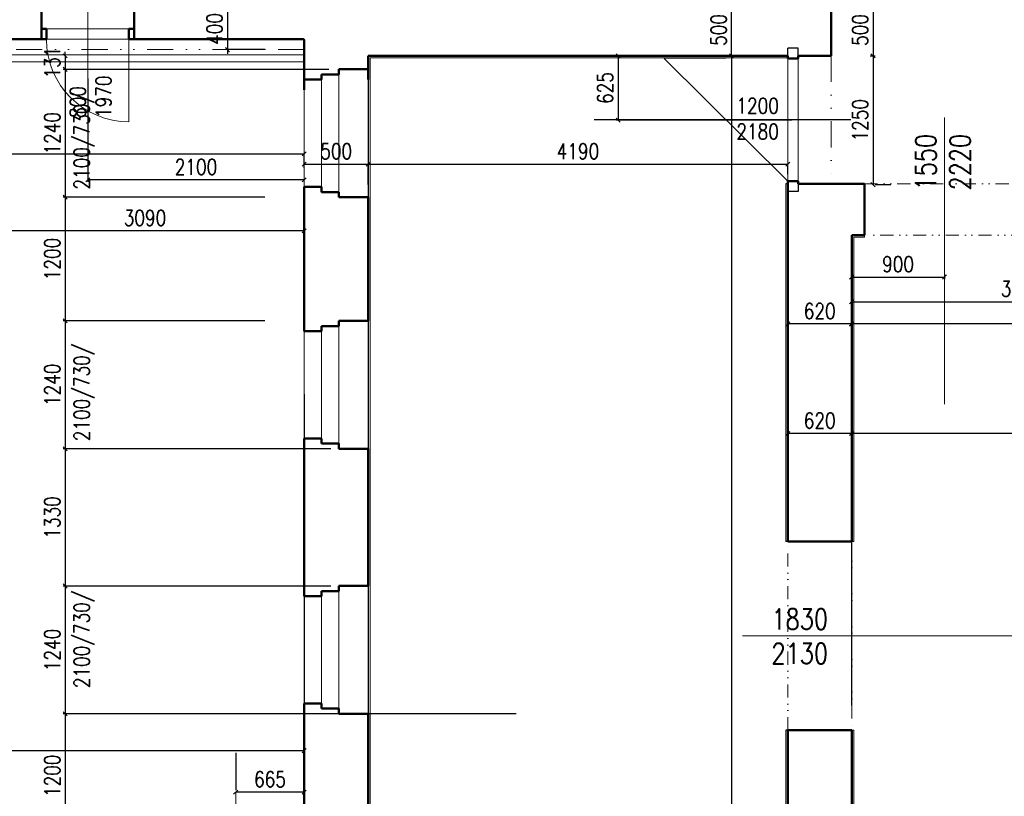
# Model space of a CAD drawing. Header units: millimetres. Extents: x -238874 to 551972, y -298952 to 658415.
# Tile 124 of 256: x 32308 to 41858, y 77130 to 84660. Entities that reach past the tile are written whole.
import ezdxf

# ---------------------------------------------------------------- set-up
doc = ezdxf.new("R2010")
doc.units = ezdxf.units.MM
doc.header["$LTSCALE"] = 20
doc.linetypes.add('DIVIDE', pattern=[31.75, 12.7, -6.35, 0, -6.35, 0, -6.35])
doc.linetypes.add('DIVIDE2', pattern=[15.875, 6.35, -3.175, 0, -3.175, 0, -3.175])
for name, color, linetype in [('00_HEDVIKA _KRESBA', 1, 'Continuous'), ('CZ', 255, 'Continuous'), ('KOTY', 8, 'Continuous')]:
    doc.layers.add(name, color=color, linetype=linetype)
doc.layers.add('NOSNÉ', color=8, linetype='Continuous', lineweight=50)
doc.layers.add('PRUCHODY', color=7, linetype='Continuous', lineweight=18)
doc.styles.add('SIMPLEX', font='SIMPLEX.shx', dxfattribs={"width": 0.8, "bigfont": 'CAD13.shx'})
doc.styles.get("Standard").update_dxf_attribs({"font": 'simplex.shx', "width": 0.8})
doc.dimstyles.new('CKA', dxfattribs={"dimtxt": 200, "dimasz": 40, "dimexe": 20, "dimexo": 0.2, "dimgap": 50, "dimtad": 1, "dimdec": 0, "dimrnd": 1, "dimzin": 0, "dimdsep": 46, "dimtxsty": 'Standard', "dimblk1": 'OBLIQUE', "dimblk2": 'OBLIQUE', "dimsah": 1, "dimcen": 0.09, "dimclrd": 253, "dimclre": 253, "dimclrt": 253, "dimadec": 0, "dimazin": 0, "dimtfac": 1, "dimtdec": 0, "dimtix": 1, "dimtmove": 2, "dimatfit": 3, "dimfxl": 1, "dimtolj": 1, "dimtzin": 0, "dimarcsym": 0})

# ---------------------------------------------------------------- blocks, each defined once
blk = doc.blocks.new('_OBLIQUE')
at = {"color": 0, "linetype": 'ByBlock'}
blk.add_line((-0.5, -0.5), (0.5, 0.5), dxfattribs=at)
blk = doc.blocks.new('*D355')
at = {"layer": 'DEFPOINTS', "color": 0, "transparency": 16777216}
for p in [(28538, 83913.7), (35068, 83603.7), (35068, 83358.8)]:
    blk.add_point(p, dxfattribs=at)
at = {"layer": 'KOTY', "lineweight": -2, "transparency": 16777216}
for p, q in [((28538, 83358.8), (35068, 83358.8)), ((35068, 83223), (35068, 83338.8))]:
    blk.add_line(p, q, dxfattribs=at)
at = {"layer": 'KOTY', "lineweight": -2, "transparency": 16777216, "xscale": 40, "yscale": 40, "zscale": 40, "rotation": 180}
blk.add_blockref('_OBLIQUE', (28538, 83358.8), dxfattribs=at)
at = {"layer": 'KOTY', "lineweight": -2, "transparency": 16777216, "xscale": 40, "yscale": 40, "zscale": 40}
blk.add_blockref('_OBLIQUE', (35068, 83358.8), dxfattribs=at)
at = {"layer": 'KOTY', "transparency": 16777216, "insert": (31803, 83483.8), "char_height": 150, "attachment_point": 5, "style": 'SIMPLEX'}
blk.add_mtext('\\A1;6530', dxfattribs=at)
blk = doc.blocks.new('*D356')
at = {"layer": 'DEFPOINTS', "color": 0, "transparency": 16777216}
for p in [(35068, 81411.3), (27568, 77573), (35068, 77573)]:
    blk.add_point(p, dxfattribs=at)
at = {"layer": 'KOTY', "lineweight": -2, "transparency": 16777216}
for p, q in [((35068, 81030.5), (35068, 77553)), ((27568, 77573), (35068, 77573))]:
    blk.add_line(p, q, dxfattribs=at)
at = {"layer": 'KOTY', "lineweight": -2, "transparency": 16777216, "xscale": 40, "yscale": 40, "zscale": 40, "rotation": 180}
blk.add_blockref('_OBLIQUE', (27568, 77573), dxfattribs=at)
at = {"layer": 'KOTY', "lineweight": -2, "transparency": 16777216, "xscale": 40, "yscale": 40, "zscale": 40}
blk.add_blockref('_OBLIQUE', (35068, 77573), dxfattribs=at)
at = {"layer": 'KOTY', "transparency": 16777216, "insert": (31318, 77698), "char_height": 150, "attachment_point": 5, "style": 'SIMPLEX'}
blk.add_mtext('\\A1;7500', dxfattribs=at)
blk = doc.blocks.new('*D701')
at = {"layer": 'DEFPOINTS', "color": 0, "transparency": 16777216}
for p in [(39758, 84310), (39212.8, 62640), (39758, 62640)]:
    blk.add_point(p, dxfattribs=at)
at = {"layer": 'KOTY', "lineweight": -2, "transparency": 16777216}
for p, q in [((39212.8, 84310), (39212.8, 62640)), ((39377.2, 62640), (39192.8, 62640))]:
    blk.add_line(p, q, dxfattribs=at)
at = {"layer": 'KOTY', "lineweight": -2, "transparency": 16777216, "xscale": 40, "yscale": 40, "zscale": 40}
for p, rotation in [((39212.8, 84310), 90), ((39212.8, 62640), 270)]:
    blk.add_blockref('_OBLIQUE', p, dxfattribs=dict(at, rotation=rotation))
at = {"layer": 'KOTY', "transparency": 16777216, "insert": (39012.6, 73475), "char_height": 150, "attachment_point": 5, "rotation": 90, "style": 'SIMPLEX'}
blk.add_mtext('\\A1;21670', dxfattribs=at)
blk = doc.blocks.new('*D922')
at = {"layer": 'DEFPOINTS', "color": 0, "transparency": 16777216}
for p in [(40378, 80647.8), (40378, 80647.8), (52348, 80647.8)]:
    blk.add_point(p, dxfattribs=at)
at = {"layer": 'KOTY', "lineweight": -2, "transparency": 16777216}
for p, q in [((40378, 81028.6), (40378, 80667.8)), ((52348, 80647.8), (40378, 80647.8))]:
    blk.add_line(p, q, dxfattribs=at)
at = {"layer": 'KOTY', "lineweight": -2, "transparency": 16777216, "xscale": 40, "yscale": 40, "zscale": 40, "rotation": 180}
blk.add_blockref('_OBLIQUE', (40378, 80647.8), dxfattribs=at)
at = {"layer": 'KOTY', "lineweight": -2, "transparency": 16777216, "xscale": 40, "yscale": 40, "zscale": 40}
blk.add_blockref('_OBLIQUE', (52348, 80647.8), dxfattribs=at)
at = {"layer": 'KOTY', "transparency": 16777216, "insert": (46363, 80772.8), "char_height": 150, "attachment_point": 5, "style": 'SIMPLEX'}
blk.add_mtext('\\A1;11970', dxfattribs=at)
blk = doc.blocks.new('*D928')
at = {"layer": 'DEFPOINTS', "color": 0, "transparency": 16777216}
for p in [(35708, 79168.6), (32749.3, 77928.6), (37504.3, 77928.6)]:
    blk.add_point(p, dxfattribs=at)
at = {"layer": 'KOTY', "lineweight": -2, "transparency": 16777216}
for p, q in [((32749.3, 79168.6), (32749.3, 77928.6)), ((37123.5, 77928.6), (32729.3, 77928.6))]:
    blk.add_line(p, q, dxfattribs=at)
at = {"layer": 'KOTY', "lineweight": -2, "transparency": 16777216, "xscale": 40, "yscale": 40, "zscale": 40}
for p, rotation in [((32749.3, 79168.6), 90), ((32749.3, 77928.6), 270)]:
    blk.add_blockref('_OBLIQUE', p, dxfattribs=dict(at, rotation=rotation))
at = {"layer": 'KOTY', "transparency": 16777216, "insert": (32624.3, 78548.6), "char_height": 150, "attachment_point": 5, "rotation": 90, "style": 'SIMPLEX'}
blk.add_mtext('\\A1;1240', dxfattribs=at)
blk = doc.blocks.new('*D929')
at = {"layer": 'DEFPOINTS', "color": 0, "transparency": 16777216}
for p in [(40378, 81711.1), (40378, 77630), (46358, 77630)]:
    blk.add_point(p, dxfattribs=at)
at = {"layer": 'KOTY', "lineweight": -2, "transparency": 16777216}
for p, q in [((40378, 78010.8), (40378, 81731.1)), ((46358, 81711.1), (40378, 81711.1))]:
    blk.add_line(p, q, dxfattribs=at)
at = {"layer": 'KOTY', "lineweight": -2, "transparency": 16777216, "xscale": 40, "yscale": 40, "zscale": 40, "rotation": 180}
blk.add_blockref('_OBLIQUE', (40378, 81711.1), dxfattribs=at)
at = {"layer": 'KOTY', "lineweight": -2, "transparency": 16777216, "xscale": 40, "yscale": 40, "zscale": 40}
blk.add_blockref('_OBLIQUE', (46358, 81711.1), dxfattribs=at)
at = {"layer": 'KOTY', "transparency": 16777216, "insert": (43368, 81836.1), "char_height": 150, "attachment_point": 5, "style": 'SIMPLEX'}
blk.add_mtext('\\A1;5980', dxfattribs=at)
blk = doc.blocks.new('*D945')
at = {"layer": 'DEFPOINTS', "color": 0, "transparency": 16777216}
for p in [(34403, 77170), (34403, 77170), (35068, 77170)]:
    blk.add_point(p, dxfattribs=at)
at = {"layer": 'KOTY', "lineweight": -2, "transparency": 16777216}
for p, q in [((34403, 77550.8), (34403, 77190)), ((35068, 77170), (34403, 77170))]:
    blk.add_line(p, q, dxfattribs=at)
at = {"layer": 'KOTY', "lineweight": -2, "transparency": 16777216, "xscale": 40, "yscale": 40, "zscale": 40, "rotation": 180}
blk.add_blockref('_OBLIQUE', (34403, 77170), dxfattribs=at)
at = {"layer": 'KOTY', "lineweight": -2, "transparency": 16777216, "xscale": 40, "yscale": 40, "zscale": 40}
blk.add_blockref('_OBLIQUE', (35068, 77170), dxfattribs=at)
at = {"layer": 'KOTY', "transparency": 16777216, "insert": (34735.5, 77295), "char_height": 150, "attachment_point": 5, "style": 'SIMPLEX'}
blk.add_mtext('\\A1;665', dxfattribs=at)
blk = doc.blocks.new('*D946')
at = {"layer": 'DEFPOINTS', "color": 0, "transparency": 16777216}
for p in [(32849.3, 77928.6), (32749.3, 76728.6), (32849.3, 76728.6)]:
    blk.add_point(p, dxfattribs=at)
at = {"layer": 'KOTY', "lineweight": -2, "transparency": 16777216}
for p, q in [((32749.3, 77928.6), (32749.3, 76728.6)), ((32468.5, 76728.6), (32729.3, 76728.6))]:
    blk.add_line(p, q, dxfattribs=at)
at = {"layer": 'KOTY', "lineweight": -2, "transparency": 16777216, "xscale": 40, "yscale": 40, "zscale": 40}
for p, rotation in [((32749.3, 77928.6), 90), ((32749.3, 76728.6), 270)]:
    blk.add_blockref('_OBLIQUE', p, dxfattribs=dict(at, rotation=rotation))
at = {"layer": 'KOTY', "transparency": 16777216, "insert": (32624.3, 77328.6), "char_height": 150, "attachment_point": 5, "rotation": 90, "style": 'SIMPLEX'}
blk.add_mtext('\\A1;1200', dxfattribs=at)
blk = doc.blocks.new('*D960')
at = {"layer": 'DEFPOINTS', "color": 0, "transparency": 16777216}
for p in [(40378, 82570), (41278, 82570), (41278, 82164.8)]:
    blk.add_point(p, dxfattribs=at)
at = {"layer": 'KOTY', "lineweight": -2, "transparency": 16777216}
for p, q in [((40378, 82164.8), (41278, 82164.8)), ((41278, 82189.3), (41278, 82144.8))]:
    blk.add_line(p, q, dxfattribs=at)
at = {"layer": 'KOTY', "lineweight": -2, "transparency": 16777216, "xscale": 40, "yscale": 40, "zscale": 40, "rotation": 180}
blk.add_blockref('_OBLIQUE', (40378, 82164.8), dxfattribs=at)
at = {"layer": 'KOTY', "lineweight": -2, "transparency": 16777216, "xscale": 40, "yscale": 40, "zscale": 40}
blk.add_blockref('_OBLIQUE', (41278, 82164.8), dxfattribs=at)
at = {"layer": 'KOTY', "transparency": 16777216, "insert": (40828, 82289.8), "char_height": 150, "attachment_point": 5, "style": 'SIMPLEX'}
blk.add_mtext('\\A1;900', dxfattribs=at)
blk = doc.blocks.new('*D961')
at = {"layer": 'DEFPOINTS', "color": 0, "transparency": 16777216}
for p in [(40378, 82570), (43683, 82570), (43683, 81925.5)]:
    blk.add_point(p, dxfattribs=at)
at = {"layer": 'KOTY', "lineweight": -2, "transparency": 16777216}
for p, q in [((43683, 82189.3), (43683, 81905.5)), ((40378, 81925.5), (43683, 81925.5))]:
    blk.add_line(p, q, dxfattribs=at)
at = {"layer": 'KOTY', "lineweight": -2, "transparency": 16777216, "xscale": 40, "yscale": 40, "zscale": 40, "rotation": 180}
blk.add_blockref('_OBLIQUE', (40378, 81925.5), dxfattribs=at)
at = {"layer": 'KOTY', "lineweight": -2, "transparency": 16777216, "xscale": 40, "yscale": 40, "zscale": 40}
blk.add_blockref('_OBLIQUE', (43683, 81925.5), dxfattribs=at)
at = {"layer": 'KOTY', "transparency": 16777216, "insert": (42030.5, 82050.5), "char_height": 150, "attachment_point": 5, "style": 'SIMPLEX'}
blk.add_mtext('\\A1;3305', dxfattribs=at)
blk = doc.blocks.new('*D962')
at = {"layer": 'DEFPOINTS', "color": 0, "transparency": 16777216}
for p in [(40178, 84310), (40378, 83060), (40585.3, 83060)]:
    blk.add_point(p, dxfattribs=at)
at = {"layer": 'KOTY', "lineweight": -2, "transparency": 16777216}
for p, q in [((40585.3, 84310), (40585.3, 83060)), ((40758.7, 83060), (40605.3, 83060))]:
    blk.add_line(p, q, dxfattribs=at)
at = {"layer": 'KOTY', "lineweight": -2, "transparency": 16777216, "xscale": 40, "yscale": 40, "zscale": 40}
for p, rotation in [((40585.3, 84310), 90), ((40585.3, 83060), 270)]:
    blk.add_blockref('_OBLIQUE', p, dxfattribs=dict(at, rotation=rotation))
at = {"layer": 'KOTY', "transparency": 16777216, "insert": (40460.3, 83685), "char_height": 150, "attachment_point": 5, "rotation": 90, "style": 'SIMPLEX'}
blk.add_mtext('\\A1;1250', dxfattribs=at)
blk = doc.blocks.new('*D963')
at = {"layer": 'DEFPOINTS', "color": 0, "transparency": 16777216}
for p in [(39212.8, 84810), (40178, 84810), (39758, 84310)]:
    blk.add_point(p, dxfattribs=at)
at = {"layer": 'KOTY', "lineweight": -2, "transparency": 16777216}
for p, q in [((39797.2, 84810), (39192.8, 84810)), ((39212.8, 84310), (39212.8, 84810))]:
    blk.add_line(p, q, dxfattribs=at)
at = {"layer": 'KOTY', "lineweight": -2, "transparency": 16777216, "xscale": 40, "yscale": 40, "zscale": 40}
for p, rotation in [((39212.8, 84810), 90), ((39212.8, 84310), 270)]:
    blk.add_blockref('_OBLIQUE', p, dxfattribs=dict(at, rotation=rotation))
at = {"layer": 'KOTY', "transparency": 16777216, "insert": (39087.8, 84560), "char_height": 150, "attachment_point": 5, "rotation": 90, "style": 'SIMPLEX'}
blk.add_mtext('\\A1;500', dxfattribs=at)
blk = doc.blocks.new('*D964')
at = {"layer": 'DEFPOINTS', "color": 0, "transparency": 16777216}
for p in [(40178, 84810), (40178, 84310), (40585.3, 84310)]:
    blk.add_point(p, dxfattribs=at)
at = {"layer": 'KOTY', "lineweight": -2, "transparency": 16777216}
for p, q in [((40585.3, 84810), (40585.3, 84310)), ((40558.7, 84310), (40605.3, 84310))]:
    blk.add_line(p, q, dxfattribs=at)
at = {"layer": 'KOTY', "lineweight": -2, "transparency": 16777216, "xscale": 40, "yscale": 40, "zscale": 40}
for p, rotation in [((40585.3, 84810), 90), ((40585.3, 84310), 270)]:
    blk.add_blockref('_OBLIQUE', p, dxfattribs=dict(at, rotation=rotation))
at = {"layer": 'KOTY', "transparency": 16777216, "insert": (40460.3, 84560), "char_height": 150, "attachment_point": 5, "rotation": 90, "style": 'SIMPLEX'}
blk.add_mtext('\\A1;500', dxfattribs=at)
blk = doc.blocks.new('*D965')
at = {"layer": 'DEFPOINTS', "color": 0, "transparency": 16777216}
for p in [(40178, 84310), (38112.3, 83685), (40178, 83685)]:
    blk.add_point(p, dxfattribs=at)
at = {"layer": 'KOTY', "lineweight": -2, "transparency": 16777216}
for p, q in [((38112.3, 84310), (38112.3, 83685)), ((39797.2, 83685), (38092.3, 83685))]:
    blk.add_line(p, q, dxfattribs=at)
at = {"layer": 'KOTY', "lineweight": -2, "transparency": 16777216, "xscale": 40, "yscale": 40, "zscale": 40}
for p, rotation in [((38112.3, 84310), 90), ((38112.3, 83685), 270)]:
    blk.add_blockref('_OBLIQUE', p, dxfattribs=dict(at, rotation=rotation))
at = {"layer": 'KOTY', "transparency": 16777216, "insert": (37987.3, 83997.5), "char_height": 150, "attachment_point": 5, "rotation": 90, "style": 'SIMPLEX'}
blk.add_mtext('\\A1;625', dxfattribs=at)
blk = doc.blocks.new('*D966')
at = {"layer": 'DEFPOINTS', "color": 0, "transparency": 16777216}
for p in [(31978, 84470), (35068, 84370), (31978, 82612.7)]:
    blk.add_point(p, dxfattribs=at)
at = {"layer": 'KOTY', "lineweight": -2, "transparency": 16777216}
for p, q in [((31978, 84089.3), (31978, 82592.7)), ((35068, 82612.7), (31978, 82612.7))]:
    blk.add_line(p, q, dxfattribs=at)
at = {"layer": 'KOTY', "lineweight": -2, "transparency": 16777216, "xscale": 40, "yscale": 40, "zscale": 40, "rotation": 180}
blk.add_blockref('_OBLIQUE', (31978, 82612.7), dxfattribs=at)
at = {"layer": 'KOTY', "lineweight": -2, "transparency": 16777216, "xscale": 40, "yscale": 40, "zscale": 40}
blk.add_blockref('_OBLIQUE', (35068, 82612.7), dxfattribs=at)
at = {"layer": 'KOTY', "transparency": 16777216, "insert": (33523, 82737.7), "char_height": 150, "attachment_point": 5, "style": 'SIMPLEX'}
blk.add_mtext('\\A1;3090', dxfattribs=at)
blk = doc.blocks.new('*D967')
at = {"layer": 'DEFPOINTS', "color": 0, "transparency": 16777216}
for p in [(32968, 84470), (35068, 84370), (32968, 83107.3)]:
    blk.add_point(p, dxfattribs=at)
at = {"layer": 'KOTY', "lineweight": -2, "transparency": 16777216}
for p, q in [((32968, 84089.3), (32968, 83087.3)), ((35068, 83107.3), (32968, 83107.3))]:
    blk.add_line(p, q, dxfattribs=at)
at = {"layer": 'KOTY', "lineweight": -2, "transparency": 16777216, "xscale": 40, "yscale": 40, "zscale": 40, "rotation": 180}
blk.add_blockref('_OBLIQUE', (32968, 83107.3), dxfattribs=at)
at = {"layer": 'KOTY', "lineweight": -2, "transparency": 16777216, "xscale": 40, "yscale": 40, "zscale": 40}
blk.add_blockref('_OBLIQUE', (35068, 83107.3), dxfattribs=at)
at = {"layer": 'KOTY', "transparency": 16777216, "insert": (34018, 83232.3), "char_height": 150, "attachment_point": 5, "style": 'SIMPLEX'}
blk.add_mtext('\\A1;2100', dxfattribs=at)
blk = doc.blocks.new('*D968')
at = {"layer": 'DEFPOINTS', "color": 0, "transparency": 16777216}
for p in [(35688, 84310), (32749.3, 84178.6), (35688, 84178.6)]:
    blk.add_point(p, dxfattribs=at)
at = {"layer": 'KOTY', "lineweight": -2, "transparency": 16777216}
for p, q in [((32749.3, 84310), (32749.3, 84350)), ((32749.3, 84310), (32749.3, 84178.6)), ((35307.2, 84178.6), (32729.3, 84178.6)), ((32749.3, 84178.6), (32749.3, 84138.6))]:
    blk.add_line(p, q, dxfattribs=at)
at = {"layer": 'KOTY', "lineweight": -2, "transparency": 16777216, "xscale": 40, "yscale": 40, "zscale": 40}
for p, rotation in [((32749.3, 84310), 270), ((32749.3, 84178.6), 90)]:
    blk.add_blockref('_OBLIQUE', p, dxfattribs=dict(at, rotation=rotation))
at = {"layer": 'KOTY', "transparency": 16777216, "insert": (32624.3, 84244.3), "char_height": 150, "attachment_point": 5, "rotation": 90, "style": 'SIMPLEX'}
blk.add_mtext('\\A1;131', dxfattribs=at)
blk = doc.blocks.new('*D969')
at = {"layer": 'DEFPOINTS', "color": 0, "transparency": 16777216}
for p in [(35068, 83503.7), (35688, 83443.7), (35688, 83258.8)]:
    blk.add_point(p, dxfattribs=at)
at = {"layer": 'KOTY', "lineweight": -2, "transparency": 16777216}
for p, q in [((35068, 83258.8), (35688, 83258.8)), ((35688, 83063), (35688, 83238.8))]:
    blk.add_line(p, q, dxfattribs=at)
at = {"layer": 'KOTY', "lineweight": -2, "transparency": 16777216, "xscale": 40, "yscale": 40, "zscale": 40, "rotation": 180}
blk.add_blockref('_OBLIQUE', (35068, 83258.8), dxfattribs=at)
at = {"layer": 'KOTY', "lineweight": -2, "transparency": 16777216, "xscale": 40, "yscale": 40, "zscale": 40}
blk.add_blockref('_OBLIQUE', (35688, 83258.8), dxfattribs=at)
at = {"layer": 'KOTY', "transparency": 16777216, "insert": (35378, 83383.8), "char_height": 150, "attachment_point": 5, "style": 'SIMPLEX'}
blk.add_mtext('\\A1;500', dxfattribs=at)
blk = doc.blocks.new('*D970')
at = {"layer": 'DEFPOINTS', "color": 0, "transparency": 16777216}
for p in [(35688, 84178.6), (32749.3, 82938.6), (35068, 82938.6)]:
    blk.add_point(p, dxfattribs=at)
at = {"layer": 'KOTY', "lineweight": -2, "transparency": 16777216}
for p, q in [((32749.3, 84178.6), (32749.3, 82938.6)), ((34687.2, 82938.6), (32729.3, 82938.6))]:
    blk.add_line(p, q, dxfattribs=at)
at = {"layer": 'KOTY', "lineweight": -2, "transparency": 16777216, "xscale": 40, "yscale": 40, "zscale": 40}
for p, rotation in [((32749.3, 84178.6), 90), ((32749.3, 82938.6), 270)]:
    blk.add_blockref('_OBLIQUE', p, dxfattribs=dict(at, rotation=rotation))
at = {"layer": 'KOTY', "transparency": 16777216, "insert": (32624.3, 83558.6), "char_height": 150, "attachment_point": 5, "rotation": 90, "style": 'SIMPLEX'}
blk.add_mtext('\\A1;1240', dxfattribs=at)
blk = doc.blocks.new('*D971')
at = {"layer": 'DEFPOINTS', "color": 0, "transparency": 16777216}
for p in [(35708, 80498.6), (32749.3, 79168.6), (35708, 79168.6)]:
    blk.add_point(p, dxfattribs=at)
at = {"layer": 'KOTY', "lineweight": -2, "transparency": 16777216}
for p, q in [((32749.3, 80498.6), (32749.3, 79168.6)), ((35327.2, 79168.6), (32729.3, 79168.6))]:
    blk.add_line(p, q, dxfattribs=at)
at = {"layer": 'KOTY', "lineweight": -2, "transparency": 16777216, "xscale": 40, "yscale": 40, "zscale": 40}
for p, rotation in [((32749.3, 80498.6), 90), ((32749.3, 79168.6), 270)]:
    blk.add_blockref('_OBLIQUE', p, dxfattribs=dict(at, rotation=rotation))
at = {"layer": 'KOTY', "transparency": 16777216, "insert": (32624.3, 79833.6), "char_height": 150, "attachment_point": 5, "rotation": 90, "style": 'SIMPLEX'}
blk.add_mtext('\\A1;1330', dxfattribs=at)
blk = doc.blocks.new('*D972')
at = {"layer": 'DEFPOINTS', "color": 0, "transparency": 16777216}
for p in [(35068, 81740), (32749.3, 80498.6), (35708, 80498.6)]:
    blk.add_point(p, dxfattribs=at)
at = {"layer": 'KOTY', "lineweight": -2, "transparency": 16777216}
for p, q in [((32749.3, 81740), (32749.3, 80498.6)), ((35327.2, 80498.6), (32729.3, 80498.6))]:
    blk.add_line(p, q, dxfattribs=at)
at = {"layer": 'KOTY', "lineweight": -2, "transparency": 16777216, "xscale": 40, "yscale": 40, "zscale": 40}
for p, rotation in [((32749.3, 81740), 90), ((32749.3, 80498.6), 270)]:
    blk.add_blockref('_OBLIQUE', p, dxfattribs=dict(at, rotation=rotation))
at = {"layer": 'KOTY', "transparency": 16777216, "insert": (32624.3, 81119.3), "char_height": 150, "attachment_point": 5, "rotation": 90, "style": 'SIMPLEX'}
blk.add_mtext('\\A1;1240', dxfattribs=at)
blk = doc.blocks.new('*D973')
at = {"layer": 'DEFPOINTS', "color": 0, "transparency": 16777216}
for p in [(35068, 82938.6), (32749.3, 81740), (35068, 81740)]:
    blk.add_point(p, dxfattribs=at)
at = {"layer": 'KOTY', "lineweight": -2, "transparency": 16777216}
for p, q in [((32749.3, 82938.6), (32749.3, 81740)), ((34687.2, 81740), (32729.3, 81740))]:
    blk.add_line(p, q, dxfattribs=at)
at = {"layer": 'KOTY', "lineweight": -2, "transparency": 16777216, "xscale": 40, "yscale": 40, "zscale": 40}
for p, rotation in [((32749.3, 82938.6), 90), ((32749.3, 81740), 270)]:
    blk.add_blockref('_OBLIQUE', p, dxfattribs=dict(at, rotation=rotation))
at = {"layer": 'KOTY', "transparency": 16777216, "insert": (32624.3, 82339.3), "char_height": 150, "attachment_point": 5, "rotation": 90, "style": 'SIMPLEX'}
blk.add_mtext('\\A1;1200', dxfattribs=at)
blk = doc.blocks.new('*D974')
at = {"layer": 'DEFPOINTS', "color": 0, "transparency": 16777216}
for p in [(39758, 83543.7), (35688, 83443.7), (39758, 83258.8)]:
    blk.add_point(p, dxfattribs=at)
at = {"layer": 'KOTY', "lineweight": -2, "transparency": 16777216}
for p, q in [((35688, 83258.8), (39758, 83258.8)), ((39758, 83163), (39758, 83238.8))]:
    blk.add_line(p, q, dxfattribs=at)
at = {"layer": 'KOTY', "lineweight": -2, "transparency": 16777216, "xscale": 40, "yscale": 40, "zscale": 40, "rotation": 180}
blk.add_blockref('_OBLIQUE', (35688, 83258.8), dxfattribs=at)
at = {"layer": 'KOTY', "lineweight": -2, "transparency": 16777216, "xscale": 40, "yscale": 40, "zscale": 40}
blk.add_blockref('_OBLIQUE', (39758, 83258.8), dxfattribs=at)
at = {"layer": 'KOTY', "transparency": 16777216, "insert": (37723, 83383.8), "char_height": 150, "attachment_point": 5, "style": 'SIMPLEX'}
blk.add_mtext('\\A1;4190', dxfattribs=at)
blk = doc.blocks.new('*D975')
at = {"layer": 'DEFPOINTS', "color": 0, "transparency": 16777216}
for p in [(39758, 83078), (40378, 82578), (39758, 81709.9)]:
    blk.add_point(p, dxfattribs=at)
at = {"layer": 'KOTY', "lineweight": -2, "transparency": 16777216}
for p, q in [((39758, 82697.3), (39758, 81689.9)), ((40378, 81709.9), (39758, 81709.9))]:
    blk.add_line(p, q, dxfattribs=at)
at = {"layer": 'KOTY', "lineweight": -2, "transparency": 16777216, "xscale": 40, "yscale": 40, "zscale": 40, "rotation": 180}
blk.add_blockref('_OBLIQUE', (39758, 81709.9), dxfattribs=at)
at = {"layer": 'KOTY', "lineweight": -2, "transparency": 16777216, "xscale": 40, "yscale": 40, "zscale": 40}
blk.add_blockref('_OBLIQUE', (40378, 81709.9), dxfattribs=at)
at = {"layer": 'KOTY', "transparency": 16777216, "insert": (40068, 81834.9), "char_height": 150, "attachment_point": 5, "style": 'SIMPLEX'}
blk.add_mtext('\\A1;620', dxfattribs=at)
blk = doc.blocks.new('*D976')
at = {"layer": 'DEFPOINTS', "color": 0, "transparency": 16777216}
for p in [(39758, 80647.8), (39758, 80647.8), (40378, 80647.8)]:
    blk.add_point(p, dxfattribs=at)
at = {"layer": 'KOTY', "lineweight": -2, "transparency": 16777216}
for p, q in [((39758, 81028.6), (39758, 80667.8)), ((40378, 80647.8), (39758, 80647.8))]:
    blk.add_line(p, q, dxfattribs=at)
at = {"layer": 'KOTY', "lineweight": -2, "transparency": 16777216, "xscale": 40, "yscale": 40, "zscale": 40, "rotation": 180}
blk.add_blockref('_OBLIQUE', (39758, 80647.8), dxfattribs=at)
at = {"layer": 'KOTY', "lineweight": -2, "transparency": 16777216, "xscale": 40, "yscale": 40, "zscale": 40}
blk.add_blockref('_OBLIQUE', (40378, 80647.8), dxfattribs=at)
at = {"layer": 'KOTY', "transparency": 16777216, "insert": (40068, 80772.8), "char_height": 150, "attachment_point": 5, "style": 'SIMPLEX'}
blk.add_mtext('\\A1;620', dxfattribs=at)
blk = doc.blocks.new('*D984')
at = {"layer": 'DEFPOINTS', "color": 0, "transparency": 16777216}
for p in [(35068, 84770), (34323.5, 84370), (35068, 84370)]:
    blk.add_point(p, dxfattribs=at)
at = {"layer": 'KOTY', "lineweight": -2, "transparency": 16777216}
for p, q in [((34323.5, 84770), (34323.5, 84810)), ((34323.5, 84770), (34323.5, 84370)), ((34687.2, 84370), (34303.5, 84370)), ((34323.5, 84370), (34323.5, 84330))]:
    blk.add_line(p, q, dxfattribs=at)
at = {"layer": 'KOTY', "lineweight": -2, "transparency": 16777216, "xscale": 40, "yscale": 40, "zscale": 40}
for p, rotation in [((34323.5, 84770), 270), ((34323.5, 84370), 90)]:
    blk.add_blockref('_OBLIQUE', p, dxfattribs=dict(at, rotation=rotation))
at = {"layer": 'KOTY', "transparency": 16777216, "insert": (34198.5, 84570), "char_height": 150, "attachment_point": 5, "rotation": 90, "style": 'SIMPLEX'}
blk.add_mtext('\\A1;400', dxfattribs=at)

msp = doc.modelspace()

# ---------------------------------------------------------------- linework, layer by layer
at = {"layer": '00_HEDVIKA _KRESBA'}
msp.add_line((35687.962, 84310.047), (35687.962, 62580.047), dxfattribs=at)
at = {"layer": 'KOTY'}
for p, q in [((39757.962, 84310.047), (39757.962, 84385.047)), ((39857.962, 84385.047), (39757.962, 84385.047)), ((39857.962, 84310.047), (39857.962, 84385.047)), ((39757.962, 84290.047), (38557.962, 84285.047)), ((38557.962, 84285.047), (39757.962, 83095.047)), ((40368.572, 83690.047), (37880.963, 83690.047)), ((39757.962, 83070.047), (39737.962, 83070.047)), ((39857.962, 82995.047), (39757.962, 82995.047)), ((39857.962, 83070.047), (39857.962, 82995.047)), ((39757.962, 79600.047), (39737.962, 79600.047)), ((39757.962, 77770.047), (39737.962, 77770.047))]:
    msp.add_line(p, q, dxfattribs=at)
at = {"layer": 'NOSNÉ'}
for p, q in [((32517.962, 84870.047), (32517.962, 84470.047)), ((33417.962, 84870.047), (33417.962, 84470.047)), ((40177.962, 84810.047), (40177.962, 84310.047)), ((32567.962, 84570.047), (32567.962, 84470.047)), ((33367.962, 84570.047), (33367.962, 84470.047)), ((32517.962, 84470.047), (31967.962, 84470.047)), ((35057.962, 84470.047), (33417.962, 84470.047)), ((35067.962, 84460.047), (35067.962, 83980.047)), ((39757.962, 84310.047), (35687.962, 84310.047)), ((35687.962, 84310.047), (35687.962, 84080.047)), ((35687.962, 84310.047), (35687.962, 84080.047)), ((39757.962, 84285.047), (39757.962, 84310.047)), ((39857.962, 84285.047), (39757.962, 84285.047)), ((39857.962, 84285.047), (39857.962, 84310.047)), ((40177.962, 84310.047), (39857.962, 84310.047)), ((35401.962, 84180.047), (35687.962, 84180.047)), ((35401.962, 84130.047), (35401.962, 84180.047)), ((35067.962, 84080.047), (35235.962, 84080.047)), ((35235.962, 84130.047), (35401.962, 84130.047)), ((35235.962, 84080.047), (35235.962, 84130.047)), ((39757.962, 83070.047), (39757.962, 83095.047)), ((39857.962, 83095.047), (39757.962, 83095.047)), ((39857.962, 83095.047), (39857.962, 83070.047)), ((35067.962, 83038.555), (35235.962, 83038.555)), ((35067.962, 83038.555), (35067.962, 81640.047)), ((35235.962, 83038.555), (35235.962, 82988.555)), ((39757.962, 83070.047), (39757.962, 79600.047)), ((40502.962, 83070.047), (39857.962, 83070.047)), ((40502.962, 83070.047), (40502.962, 82570.047)), ((35235.962, 82988.555), (35401.962, 82988.555)), ((35401.962, 82988.555), (35401.962, 82938.555)), ((35401.962, 82938.555), (35687.962, 82938.555)), ((35687.962, 82938.555), (35687.962, 81740.047)), ((35687.962, 82938.555), (35687.962, 81740.047)), ((40377.962, 82570.047), (40377.962, 79600.047)), ((40502.962, 82570.047), (40377.962, 82570.047)), ((35235.962, 81690.047), (35401.962, 81690.047)), ((35235.962, 81690.047), (35235.962, 81640.047)), ((35401.962, 81740.047), (35687.962, 81740.047)), ((35401.962, 81740.047), (35401.962, 81690.047)), ((35067.962, 81640.047), (35235.962, 81640.047)), ((35067.962, 80600.047), (35235.962, 80600.047)), ((35067.962, 80600.047), (35067.962, 79070.047)), ((35235.962, 80550.047), (35235.962, 80600.047)), ((35235.962, 80600.047), (35235.962, 80550.047)), ((35235.962, 80550.047), (35401.962, 80550.047)), ((35401.962, 80500.047), (35401.962, 80550.047)), ((35401.962, 80500.047), (35687.962, 80500.047)), ((35687.962, 80500.047), (35687.962, 79170.047)), ((40377.962, 79600.047), (39757.962, 79600.047)), ((35235.962, 79120.047), (35401.962, 79120.047)), ((35235.962, 79120.047), (35235.962, 79070.047)), ((35235.962, 79120.047), (35401.962, 79120.047)), ((35401.962, 79170.047), (35687.962, 79170.047)), ((35401.962, 79170.047), (35401.962, 79120.047)), ((35067.962, 79070.047), (35235.962, 79070.047)), ((35067.962, 79070.047), (35235.962, 79070.047)), ((35067.962, 78030.047), (35235.962, 78030.047)), ((35067.962, 78030.047), (35235.962, 78030.047)), ((35067.962, 78030.047), (35067.962, 76628.555)), ((35235.962, 78030.047), (35235.962, 77980.047)), ((35235.962, 77980.047), (35235.962, 78030.047)), ((35235.962, 77980.047), (35401.962, 77980.047)), ((35235.962, 77980.047), (35401.962, 77980.047)), ((35401.962, 77930.047), (35401.962, 77980.047)), ((35401.962, 77930.047), (35687.962, 77930.047)), ((35687.962, 77930.047), (35687.962, 76728.555)), ((39757.962, 77770.047), (39757.962, 71740.047)), ((40377.962, 77770.047), (39757.962, 77770.047)), ((40377.962, 77770.047), (40377.962, 72660.047))]:
    msp.add_line(p, q, dxfattribs=at)
for points in [[(32567.962, 84470.047), (32517.962, 84470.047), (32517.962, 84570.047), (32567.962, 84570.047)], [(33367.962, 84470.047), (33417.962, 84470.047), (33417.962, 84570.047), (33367.962, 84570.047)]]:
    msp.add_lwpolyline(points, close=True, dxfattribs=at)
msp.add_arc((35057.962, 84460.047), 10, 0, 90, dxfattribs=at)
at = {"layer": 'PRUCHODY'}
for p, q in [((32967.962, 85108.618), (32967.962, 83390.494)), ((33417.962, 84570.047), (32517.962, 84570.047)), ((33417.962, 84470.047), (32517.962, 84470.047)), ((33367.962, 84470.047), (33367.962, 83670.047)), ((35707.962, 84290.047), (35707.962, 62660.047)), ((39757.962, 84290.047), (35707.962, 84290.047)), ((39757.962, 83095.047), (39757.962, 84285.047)), ((39857.962, 83095.047), (39857.962, 84285.047)), ((35401.962, 82988.555), (35401.962, 84180.047)), ((35235.962, 83038.555), (35235.962, 84130.047)), ((35067.962, 83038.555), (35067.962, 83980.047)), ((41277.962, 83711.237), (41277.962, 80933.38)), ((39737.962, 83070.047), (39737.962, 79600.047)), ((40502.962, 82550.047), (40397.962, 82550.047)), ((40397.962, 82550.047), (40397.962, 79600.047)), ((40502.962, 82570.047), (40502.962, 82550.047)), ((35235.962, 80550.047), (35235.962, 81690.047)), ((35401.962, 80500.047), (35401.962, 81740.047)), ((35067.962, 81640.047), (35067.962, 80600.047)), ((40377.962, 79600.047), (40397.962, 79600.047)), ((35235.962, 77980.047), (35235.962, 79120.047)), ((35401.962, 77930.047), (35401.962, 79170.047)), ((35067.962, 79070.047), (35067.962, 78030.047)), ((42084.594, 78685.047), (39320.521, 78685.047)), ((39737.962, 77770.047), (39737.962, 71740.047)), ((40377.962, 77770.047), (40397.962, 77770.047)), ((40397.962, 77770.047), (40397.962, 72660.047)), ((34402.962, 77170.047), (34402.962, 74854.905))]:
    msp.add_line(p, q, dxfattribs=at)
at = {"layer": 'PRUCHODY', "linetype": 'DIVIDE'}
for p, q in [((35067.962, 84370.047), (31977.962, 84370.047)), ((40177.962, 84310.047), (40177.962, 83070.047))]:
    msp.add_line(p, q, dxfattribs=at)
at = {"layer": 'PRUCHODY', "linetype": 'Continuous'}
for p, q in [((35067.962, 84320.047), (31977.962, 84320.047)), ((35067.962, 84250.047), (31977.962, 84250.047))]:
    msp.add_line(p, q, dxfattribs=at)
at = {"layer": 'PRUCHODY', "linetype": 'DIVIDE2'}
for p, q in [((40502.962, 83070.047), (42052.962, 83070.047)), ((42052.962, 82570.047), (40502.962, 82570.047)), ((39757.962, 77770.047), (39757.962, 79600.047)), ((40377.962, 79600.047), (40377.962, 77770.047))]:
    msp.add_line(p, q, dxfattribs=at)
at = {"layer": 'PRUCHODY'}
for centre, radius in [((33367.962, 84470.047), 800), ((33897.962, 84480.047), 10)]:
    msp.add_arc(centre, radius, 180, 270, dxfattribs=at)

# ---------------------------------------------------------------- texts
at = {"layer": 'CZ', "color": 7, "attachment_point": 1, "rotation": 90}
for s, insert, char_height, width in [('800\\P1970', (32796.551, 83707.355), 150, 660.6), ('1550\\P2220', (40996.156, 83004.353), 200, 1830.1)]:
    msp.add_mtext(s, dxfattribs=dict(at, insert=insert, char_height=char_height, width=width))
at = {"layer": 'CZ', "color": 7, "attachment_point": 1}
for s, insert, char_height, width in [('1200\\P2180', (39259.956, 83900.699), 150, 660.6), ('1830\\P2130', (39600.104, 78948.602), 200, 1830.1)]:
    msp.add_mtext(s, dxfattribs=dict(at, insert=insert, char_height=char_height, width=width))
at = {"layer": 'KOTY', "char_height": 150, "width": 955.5, "attachment_point": 1, "rotation": 90}
for insert in [(32834.519, 83013.289), (32834.519, 80573.289), (32834.519, 78178.577)]:
    msp.add_mtext('2100/730/', dxfattribs=dict(at, insert=insert))

# ---------------------------------------------------------------- dimensions: what is measured, and where the dimension line sits
at = {"layer": 'KOTY'}
for base, p1, p2, angle, text, picture, middle in [((34323.469, 84370.047), (35067.962, 84770.047), (35067.962, 84370.047), 270, '400', '*D984', (34198.469, 84570.047)), ((39212.79, 84810.047), (39757.962, 84310.047), (40177.962, 84810.047), 90, '500', '*D963', (39087.79, 84560.047)), ((40585.291, 84310.047), (40177.962, 84810.047), (40177.962, 84310.047), 270, '500', '*D964', (40460.291, 84560.047)), ((31977.962, 82612.721), (35067.962, 84370.047), (31977.962, 84470.047), 180, '3090', '*D966', (33522.962, 82737.721)), ((32749.28, 84178.555), (35687.962, 84310.047), (35687.962, 84178.555), 90, '131', '*D968', (32624.28, 84244.301)), ((32967.962, 83107.334), (35067.962, 84370.047), (32967.962, 84470.047), 180, '2100', '*D967', (34017.962, 83232.334)), ((38112.35, 83685.047), (40177.962, 84310.047), (40177.962, 83685.047), 90, '625', '*D965', (37987.35, 83997.547)), ((40585.291, 83060.047), (40177.962, 84310.047), (40377.962, 83060.047), 270, '1250', '*D962', (40460.291, 83685.047)), ((32749.28, 82938.555), (35687.962, 84178.555), (35067.962, 82938.555), 90, '1240', '*D970', (32624.28, 83558.555)), ((35067.962, 83358.84), (28537.962, 83913.735), (35067.962, 83603.735), 180, '6530', '*D355', (31802.962, 83483.84)), ((35687.962, 83258.84), (35067.962, 83503.735), (35687.962, 83443.735), 180, '500', '*D969', (35377.962, 83383.84)), ((39757.962, 83258.84), (35687.962, 83443.735), (39757.962, 83543.735), 180, '4190', '*D974', (37722.962, 83383.84)), ((32749.28, 81740.047), (35067.962, 82938.555), (35067.962, 81740.047), 90, '1200', '*D973', (32624.28, 82339.301)), ((41277.962, 82164.795), (40377.962, 82570.047), (41277.962, 82570.047), 180, '900', '*D960', (40827.962, 82289.795)), ((43682.962, 81925.457), (40377.962, 82570.047), (43682.962, 82570.047), 180, '3305', '*D961', (42030.462, 82050.457)), ((32749.28, 80498.555), (35067.962, 81740.047), (35707.962, 80498.555), 90, '1240', '*D972', (32624.28, 81119.301)), ((35067.962, 77572.988), (27567.962, 77572.988), (35067.962, 81411.277), 180, '7500', '*D356', (31317.962, 77697.988)), ((39757.962, 80647.8), (40377.962, 80647.8), (39757.962, 80647.8), 180, '620', '*D976', (40067.962, 80772.8)), ((40377.962, 80647.8), (52347.962, 80647.8), (40377.962, 80647.8), 180, '11970', '*D922', (46362.962, 80772.8)), ((32749.28, 79168.555), (35707.962, 80498.555), (35707.962, 79168.555), 90, '1330', '*D971', (32624.28, 79833.555)), ((32749.28, 77928.555), (35707.962, 79168.555), (37504.284, 77928.555), 90, '1240', '*D928', (32624.28, 78548.555)), ((32749.28, 76728.555), (32849.28, 77928.555), (32849.28, 76728.555), 90, '1200', '*D946', (32624.28, 77328.555)), ((34402.962, 77170.047), (35067.962, 77170.047), (34402.962, 77170.047), 180, '665', '*D945', (34735.462, 77295.047))]:
    dim = msp.add_linear_dim(base=base, p1=p1, p2=p2, angle=angle, text=text, dimstyle='CKA', override={"dimtxt": 150, "dimexo": 380.774374, "dimtxsty": 'SIMPLEX', "dimse1": 1, "dimclrd": 256, "dimclre": 256, "dimclrt": 256}, dxfattribs=at)
    dim.commit()
    dim.dimension.update_dxf_attribs({"geometry": picture, "text_midpoint": middle})
dim = msp.add_linear_dim(base=(39212.79, 62640.047), p1=(39757.962, 84310.047), p2=(39757.962, 62640.047), angle=90, text='21670', dimstyle='CKA', override={"dimtxt": 150, "dimexo": 380.774374, "dimtxsty": 'SIMPLEX', "dimse1": 1, "dimclrd": 256, "dimclre": 256, "dimclrt": 256}, dxfattribs=at)
dim.commit()
dim.dimension.update_dxf_attribs({"geometry": '*D701', "text_midpoint": (39012.63, 73475.047), "dimtype": 160})
for base, p1, p2, text, picture, middle in [((39757.962, 81709.94), (40377.962, 82578.047), (39757.962, 83078.047), '620', '*D975', (40067.962, 81834.94)), ((40377.962, 81711.094), (46357.962, 77630.047), (40377.962, 77630.047), '5980', '*D929', (43367.962, 81836.094))]:
    dim = msp.add_linear_dim(base=base, p1=p1, p2=p2, text=text, dimstyle='CKA', override={"dimtxt": 150, "dimexo": 380.774374, "dimtxsty": 'SIMPLEX', "dimse1": 1, "dimclrd": 256, "dimclre": 256, "dimclrt": 256}, dxfattribs=at)
    dim.commit()
    dim.dimension.update_dxf_attribs({"geometry": picture, "text_midpoint": middle})

doc.saveas('drawing.dxf')
